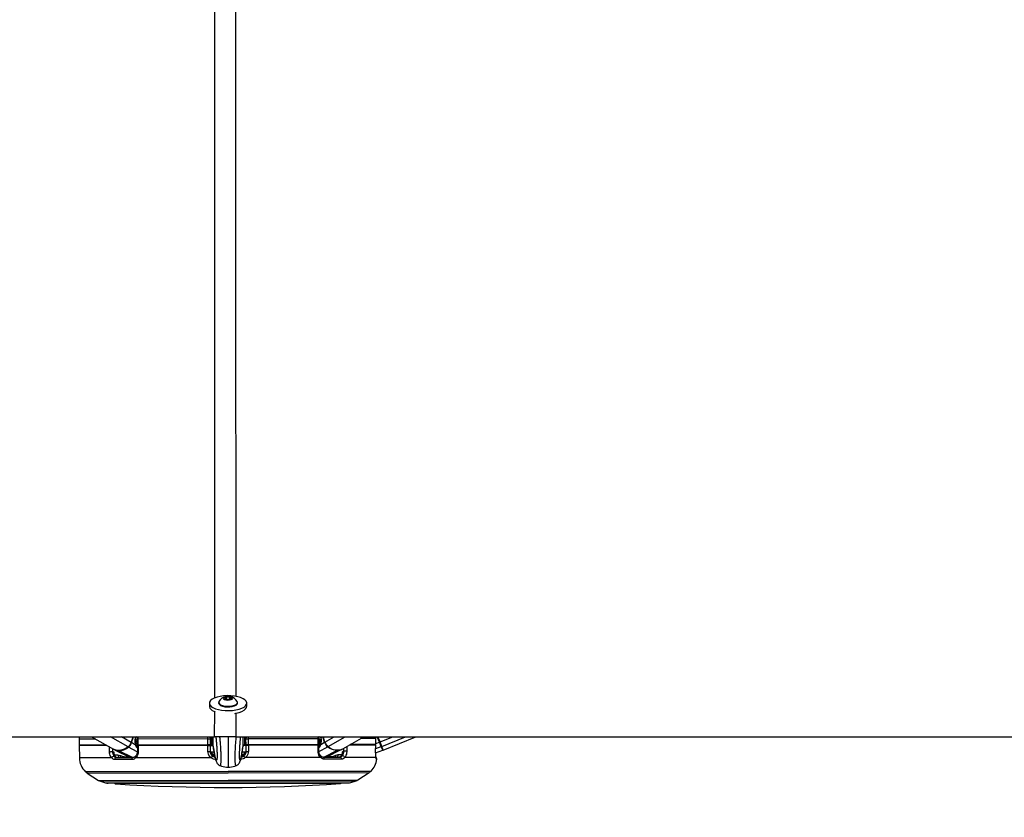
# Model space of a CAD drawing. Header units: millimetres. Extents: x 20 to 26059, y 28 to 17777.
# Tile 43 of 90: x 12293 to 13284, y 6688 to 7491. Entities that reach past the tile are written whole.
import ezdxf

# ---------------------------------------------------------------- set-up
doc = ezdxf.new("R2010")
doc.units = ezdxf.units.MM
doc.header["$LTSCALE"] = 2
doc.layers.add('COMPONENT_GEOMETRY', color=7, linetype='Continuous')
doc.styles.add('SLDTEXTSTYLE0', font='TXT', dxfattribs={"width": 0.75})
doc.dimstyles.new('SLDDIMSTYLE0', dxfattribs={"dimtxt": 150, "dimasz": 6.604, "dimexe": 0, "dimexo": 0.0625, "dimgap": 37.5, "dimtad": 0, "dimtih": 1, "dimtoh": 1, "dimdec": 0, "dimrnd": 1e-09, "dimzin": 12, "dimdsep": 46, "dimtxsty": 'SLDTEXTSTYLE0', "dimsah": 1, "dimcen": 0.09, "dimadec": 0, "dimazin": 3, "dimtfac": 1, "dimtdec": 0, "dimtofl": 0, "dimtmove": 0, "dimatfit": 3, "dimfxl": 1, "dimfrac": 2, "dimtolj": 1, "dimtzin": 12, "dimarcsym": 0})

# ---------------------------------------------------------------- blocks, each defined once
blk = doc.blocks.new('_D_3')
at = {"layer": 'COMPONENT_GEOMETRY', "color": 7}
for p, q in [((14292.54, 6769.07), (14292.54, 4771.58)), ((13992.43, 4741.11), (13946.73, 4741.11)), ((13946.73, 4741.11), (13946.73, 4502.98)), ((14592.64, 4741.11), (14638.35, 4741.11)), ((14638.35, 4741.11), (14638.35, 4502.98)), ((13946.73, 4502.98), (13992.43, 4502.98)), ((14638.35, 4502.98), (14592.64, 4502.98)), ((14292.54, 2281.06), (14292.54, 4278.55)), ((9299, 2281.06), (14298.89, 2281.06))]:
    blk.add_line(p, q, dxfattribs=at)
for points in [[(14292.54, 6769.07), (14291.52, 6762.46), (14293.55, 6762.46)], [(14292.54, 2281.06), (14293.55, 2287.67), (14291.52, 2287.67)]]:
    blk.add_solid(points, dxfattribs=at)
at = {"layer": 'COMPONENT_GEOMETRY', "color": 7, "char_height": 150, "attachment_point": 1, "style": 'SLDTEXTSTYLE0'}
for s, insert in [('7\'4.35"', (13992.43, 4696.34)), ('2244mm', (13883.37, 4471.91))]:
    blk.add_mtext(s, dxfattribs=dict(at, insert=insert))

msp = doc.modelspace()

# ---------------------------------------------------------------- linework, layer by layer
at = {"color": 7, "linetype": 'Continuous', "lineweight": 25}
for p, q in [((12483.91, 6802.8), (12483.91, 6799.6)), ((12493.2, 6803.52), (12493.21, 6802.82)), ((12499.24, 6807.98), (12501.21, 6809.13)), ((12500.73, 6806.72), (12499.24, 6807.98)), ((12504.18, 6806.62), (12500.73, 6806.72)), ((12501.21, 6809.13), (12504.66, 6809.03)), ((12501.22, 6806.71), (12501.21, 6809.13)), ((12506.15, 6807.77), (12504.18, 6806.62)), ((12504.66, 6809.03), (12506.15, 6807.77)), ((12504.67, 6806.9), (12504.66, 6809.03)), ((12512.21, 6802.86), (12512.2, 6803.55)), ((12521.51, 6799.67), (12521.51, 6802.88)), ((10035.96, 6769.07), (12489.23, 6769.07)), ((12352.78, 6766.58), (12352.79, 6760.58)), ((12379.95, 6760.64), (12352.79, 6760.58)), ((12357.79, 6760.59), (12357.8, 6760.09)), ((12365.27, 6769.07), (12387.26, 6756.44)), ((12406.91, 6769.07), (12405.27, 6763.34)), ((12409.61, 6760.7), (12405.66, 6763.1)), ((12409.3, 6763.61), (12411.23, 6764.77)), ((12409.54, 6767.26), (12410.05, 6769.07)), ((12411.23, 6766.7), (12411.24, 6760.7)), ((12411.23, 6766.7), (12411.23, 6766.7)), ((12412.03, 6760.7), (12411.24, 6760.7)), ((12482.51, 6766.84), (12412.02, 6766.7)), ((12412.02, 6766.7), (12412.03, 6760.7)), ((12482.52, 6760.84), (12412.03, 6760.7)), ((12417.82, 6760.71), (12417.83, 6760.21)), ((12479.79, 6760.83), (12479.79, 6760.33)), ((12482.51, 6766.84), (12484.78, 6766.84)), ((12482.52, 6760.84), (12482.51, 6766.84)), ((12484.79, 6760.84), (12482.52, 6760.84)), ((12484.43, 6768.25), (12484.44, 6767.76)), ((12484.57, 6760.84), (12484.58, 6760.34)), ((12484.77, 6769.07), (12484.78, 6766.84)), ((12484.78, 6766.84), (12484.79, 6760.84)), ((12484.78, 6765.84), (12485.78, 6765.84)), ((12486.2, 6760.84), (12484.79, 6760.84)), ((12485.79, 6761.41), (12485.77, 6769.06)), ((12486.36, 6760.81), (12487.79, 6760.74)), ((12487.79, 6759.49), (12487.77, 6769.07)), ((12510.47, 6769.07), (14965.6, 6769.07)), ((12517.73, 6760.41), (12521, 6760.41)), ((12517.79, 6759.55), (12517.77, 6769.07)), ((12517.79, 6760.8), (12519.22, 6760.88)), ((12520.79, 6760.91), (12519.38, 6760.91)), ((12519.79, 6761.48), (12519.77, 6769.06)), ((12519.78, 6765.91), (12520.78, 6765.91)), ((12520.78, 6766.91), (12523.05, 6766.92)), ((12520.79, 6760.91), (12520.78, 6766.91)), ((12523.06, 6760.92), (12520.79, 6760.91)), ((12520.9, 6754.31), (12521, 6760.41)), ((12521, 6760.41), (12521.01, 6760.91)), ((12521.11, 6767.83), (12521.12, 6768.32)), ((12593.54, 6767.05), (12523.05, 6766.92)), ((12523.05, 6766.92), (12523.06, 6760.92)), ((12593.55, 6761.05), (12523.06, 6760.92)), ((12593.38, 6760.55), (12523.27, 6760.42)), ((12525.79, 6760.92), (12525.79, 6760.42)), ((12587.76, 6761.04), (12587.75, 6760.54)), ((12593.55, 6761.05), (12593.54, 6767.05)), ((12594.34, 6761.06), (12593.55, 6761.05)), ((12594.19, 6754.42), (12594.17, 6760.56)), ((12594.3, 6767.06), (12594.19, 6769.01)), ((12594.34, 6761.06), (12594.33, 6767.06)), ((12594.33, 6765.13), (12596.25, 6763.99)), ((12595.6, 6769.07), (12596.01, 6767.63)), ((12595.97, 6761.06), (12599.91, 6763.48)), ((12600.3, 6763.72), (12598.74, 6769.07)), ((12618.34, 6756.89), (12639.34, 6769.07)), ((12651.38, 6760.67), (12624.76, 6760.62)), ((12651.41, 6761.17), (12625.63, 6761.12)), ((12645.95, 6761.16), (12645.94, 6760.66)), ((12651.4, 6767.17), (12651.07, 6769.07)), ((12651.32, 6754.5), (12651.4, 6760.67)), ((12651.38, 6760.67), (12651.37, 6760.67)), ((12651.41, 6761.17), (12651.4, 6767.17)), ((12651.42, 6767.17), (12651.4, 6767.17)), ((12651.43, 6761.17), (12651.41, 6761.17)), ((12651.43, 6761.17), (12651.42, 6767.17)), ((12655.69, 6763.83), (12653.54, 6769.07)), ((12655.69, 6763.83), (12655.11, 6763.59)), ((12656.96, 6759.06), (12655.11, 6763.59)), ((12657.56, 6759.28), (12655.69, 6763.83)), ((12659.04, 6755.67), (12691.69, 6769.07)), ((12380.81, 6760.14), (12352.79, 6760.08)), ((12352.79, 6760.08), (12353.03, 6747.68)), ((12386.4, 6754.04), (12387.49, 6754.05)), ((12388.26, 6755.92), (12404.19, 6748.18)), ((12391.88, 6750.71), (12394.51, 6750.08)), ((12411.41, 6760.2), (12411.41, 6754.06)), ((12411.41, 6754.06), (12411.41, 6754.06)), ((12482.31, 6760.34), (12412.2, 6760.2)), ((12484.58, 6760.34), (12487.84, 6760.35)), ((12484.58, 6760.34), (12484.7, 6754.24)), ((12487.79, 6759.49), (12487.87, 6758.69)), ((12487.79, 6759.49), (12487.79, 6759.49)), ((12517.79, 6759.54), (12517.72, 6758.74)), ((12517.79, 6759.55), (12517.79, 6759.54)), ((12601.43, 6748.57), (12617.34, 6756.37)), ((12611.1, 6750.5), (12613.73, 6751.14)), ((12618.11, 6754.5), (12619.21, 6754.5)), ((12651.3, 6754.49), (12651.32, 6754.5)), ((12651.32, 6752.96), (12658.44, 6755.46)), ((12658.44, 6755.46), (12656.96, 6759.06)), ((12659.04, 6755.67), (12657.56, 6759.28)), ((12406.01, 6745.97), (12388.67, 6745.94)), ((12390.18, 6748.16), (12407.3, 6748.19)), ((12485.63, 6747.94), (12409.75, 6747.79)), ((12487.87, 6750.29), (12487.94, 6749.7)), ((12517.68, 6749.76), (12517.75, 6750.35)), ((12595.88, 6748.16), (12519.99, 6748.01)), ((12598.33, 6748.56), (12615.45, 6748.6)), ((12616.97, 6746.38), (12599.62, 6746.35)), ((12651.61, 6748.27), (12620.17, 6748.21)), ((12645.95, 6734.06), (12359.73, 6733.5)), ((12361, 6732.32), (12372.32, 6725.11)), ((12494.63, 6740.02), (12494.67, 6740.02)), ((12511.03, 6740.05), (12510.99, 6740.05)), ((12633.39, 6725.62), (12644.69, 6732.88)), ((12374.16, 6724.25), (12379.49, 6722.53)), ((12381.96, 6722.14), (12623.76, 6722.61)), ((12626.23, 6723.01), (12631.56, 6724.75))]:
    msp.add_line(p, q, dxfattribs=at)
at = {"color": 8, "linetype": 'Continuous', "lineweight": 25}
for p, q in [((12489.23, 6769.07), (12489.24, 6794.51)), ((12510.47, 6792.9), (12510.47, 6769.07)), ((12369.54, 6766.62), (12352.78, 6766.58)), ((12402.14, 6758.78), (12384.23, 6769.07)), ((12405.27, 6763.34), (12395.3, 6769.07)), ((12405.66, 6763.1), (12407.37, 6769.07)), ((12409.58, 6769.07), (12409.18, 6767.68)), ((12411.23, 6766.1), (12409.24, 6764.92)), ((12409.25, 6765.12), (12411.23, 6766.3)), ((12410.9, 6768.77), (12409.78, 6768.11)), ((12409.98, 6768.81), (12410.9, 6768.77)), ((12411.24, 6761.18), (12410.85, 6759.84)), ((12411.23, 6766.7), (12412.02, 6766.7)), ((12412.39, 6760.2), (12412.53, 6760.7)), ((12414.66, 6760.7), (12414.51, 6760.2)), ((12417.09, 6760.21), (12417.15, 6760.41)), ((12482.51, 6766.84), (12482.51, 6769.07)), ((12486.34, 6769.02), (12486.36, 6760.81)), ((12519.2, 6769.02), (12519.22, 6760.88)), ((12588.31, 6760.68), (12588.34, 6760.54)), ((12588.48, 6760.54), (12588.43, 6760.75)), ((12590.92, 6761.05), (12591.06, 6760.55)), ((12593.19, 6760.55), (12593.05, 6761.05)), ((12593.54, 6767.05), (12593.29, 6769.07)), ((12593.54, 6767.05), (12594.33, 6767.06)), ((12596.31, 6765.49), (12594.33, 6766.66)), ((12594.33, 6766.46), (12596.33, 6765.28)), ((12594.34, 6761.54), (12594.72, 6760.23)), ((12594.76, 6769.07), (12595.77, 6768.47)), ((12596.07, 6769.07), (12596.37, 6768.04)), ((12599.91, 6763.48), (12598.28, 6769.07)), ((12600.3, 6763.72), (12609.51, 6769.07)), ((12603.44, 6759.17), (12620.51, 6769.07)), ((12651.4, 6767.17), (12636.01, 6767.14)), ((12651.43, 6762.08), (12655.11, 6763.59)), ((12655.11, 6763.59), (12652.86, 6769.07)), ((12655.69, 6763.83), (12668.44, 6769.07)), ((12657.56, 6759.28), (12681.41, 6769.07)), ((12386.32, 6756.97), (12386.4, 6754.04)), ((12388.26, 6750.7), (12391.88, 6750.71)), ((12406.51, 6748.19), (12392.74, 6754.94)), ((12411.36, 6753.97), (12402.55, 6758.56)), ((12411.43, 6759.36), (12411.3, 6759.46)), ((12417.27, 6760.34), (12417.23, 6760.21)), ((12485.91, 6753.79), (12488.55, 6753.8)), ((12517.01, 6753.85), (12519.69, 6753.86)), ((12594.22, 6754.32), (12603.03, 6758.96)), ((12599.11, 6748.57), (12612.86, 6755.37)), ((12613.73, 6751.14), (12617.35, 6751.15)), ((12619.21, 6754.5), (12619.27, 6757.43)), ((12651.35, 6757.04), (12656.96, 6759.06)), ((12385.45, 6747.75), (12353.03, 6747.68)), ((12489.33, 6749.7), (12487.94, 6749.7)), ((12517.68, 6749.76), (12516.29, 6749.75)), ((12652.49, 6746.45), (12651.98, 6746.45)), ((12646.65, 6734.35), (12359.03, 6733.78)), ((12361, 6732.32), (12644.69, 6732.88)), ((12372.32, 6725.11), (12633.39, 6725.62)), ((12374.16, 6724.25), (12631.56, 6724.75)), ((12379.49, 6722.53), (12626.23, 6723.01)), ((12615.88, 6721.97), (12389.85, 6721.53))]:
    msp.add_line(p, q, dxfattribs=at)
at = {"color": 7, "linetype": 'Continuous', "lineweight": 25, "flags": 128}
for points in [[(12484.44, 6801.01), (12485.66, 6799.62), (12487.54, 6798.34), (12490, 6797.24), (12492.94, 6796.35), (12496.27, 6795.71), (12499.84, 6795.35), (12503.52, 6795.28), (12507.16, 6795.49), (12510.64, 6795.99), (12513.81, 6796.75), (12516.56, 6797.74), (12518.77, 6798.93), (12520.37, 6800.28), (12521.29, 6801.71), (12521.49, 6803.2), (12520.97, 6804.67), (12519.75, 6806.07), (12517.87, 6807.34), (12515.41, 6808.44), (12512.47, 6809.33), (12509.14, 6809.97), (12505.57, 6810.33), (12501.89, 6810.41), (12498.25, 6810.19), (12494.77, 6809.69), (12491.6, 6808.93), (12488.85, 6807.94), (12486.64, 6806.75), (12485.04, 6805.4), (12484.13, 6803.97), (12483.92, 6802.48), (12484.44, 6801.01)], [(12493.21, 6802.82), (12493.28, 6802.35), (12493.95, 6801.35), (12495.26, 6800.45), (12497.13, 6799.73), (12499.41, 6799.25), (12501.94, 6799.02)], [(12493.44, 6804.36), (12493.31, 6804.09), (12493.28, 6803.05), (12493.94, 6802.04), (12495.26, 6801.15), (12497.13, 6800.43), (12499.41, 6799.94), (12501.94, 6799.72)], [(12502.31, 6805.97), (12504.15, 6806.06), (12505.77, 6806.42), (12506.92, 6807.01), (12507.43, 6807.73), (12507.22, 6808.47), (12506.31, 6809.12), (12504.86, 6809.58), (12503.08, 6809.78), (12501.24, 6809.69), (12499.62, 6809.33), (12498.47, 6808.74), (12497.96, 6808.02), (12498.17, 6807.28), (12499.08, 6806.63), (12500.53, 6806.17), (12502.31, 6805.97)], [(12501.94, 6799.72), (12504.52, 6799.78), (12506.97, 6800.12), (12509.1, 6800.72), (12510.76, 6801.52), (12511.82, 6802.47), (12512.2, 6803.5), (12511.97, 6804.4)], [(12501.94, 6799.02), (12504.52, 6799.09), (12506.97, 6799.43), (12509.1, 6800.02), (12510.76, 6800.82), (12511.82, 6801.78), (12512.2, 6802.81), (12512.21, 6802.86)], [(12483.91, 6799.6), (12483.93, 6799.28), (12484.45, 6797.81)], [(12509.49, 6792.58), (12510.65, 6792.78), (12513.82, 6793.55), (12516.57, 6794.54), (12518.78, 6795.73), (12520.37, 6797.07), (12521.29, 6798.51), (12521.51, 6799.67)], [(12352.97, 6769.12), (12352.91, 6768.71), (12352.78, 6766.58)], [(12523.27, 6760.42), (12523.21, 6756.42), (12523.18, 6754.24)], [(12593.4, 6754.38), (12593.39, 6758.38), (12593.38, 6760.55)], [(12651.3, 6754.49), (12651.35, 6758.49), (12651.38, 6760.67)], [(12383.39, 6753.97), (12383.68, 6753.98), (12384.03, 6753.98), (12384.43, 6753.99), (12384.84, 6754.01), (12385.27, 6754.02), (12385.68, 6754.03), (12386.06, 6754.04), (12386.4, 6754.04)], [(12402.14, 6758.78), (12399.68, 6757.22), (12397.19, 6756.08), (12394.72, 6755.38), (12392.32, 6755.15), (12390.06, 6755.37), (12387.98, 6756.06), (12387.26, 6756.44)], [(12412.2, 6760.2), (12412.2, 6756.2), (12412.2, 6754.02)], [(12482.43, 6754.16), (12482.35, 6758.16), (12482.31, 6760.34)], [(12622.21, 6754.44), (12621.92, 6754.44), (12621.57, 6754.45), (12621.18, 6754.46), (12620.76, 6754.47), (12620.33, 6754.48), (12619.92, 6754.49), (12619.54, 6754.49), (12619.21, 6754.5)], [(12406.01, 6745.97), (12406.01, 6746.39), (12406.07, 6746.8), (12406.18, 6747.18), (12406.33, 6747.52), (12406.54, 6747.8), (12406.77, 6748.01), (12407.03, 6748.14), (12407.3, 6748.19)], [(12599.62, 6746.35), (12599.62, 6746.77), (12599.56, 6747.18), (12599.45, 6747.56), (12599.29, 6747.9), (12599.09, 6748.18), (12598.86, 6748.39), (12598.6, 6748.52), (12598.33, 6748.56)]]:
    msp.add_lwpolyline(points, dxfattribs=at)
at = {"color": 8, "linetype": 'Continuous', "lineweight": 25, "flags": 128}
for points in [[(12409.18, 6767.68), (12409.34, 6767.57), (12409.46, 6767.46), (12409.52, 6767.37), (12409.54, 6767.28), (12409.53, 6767.26)], [(12409.61, 6760.7), (12409.75, 6760.87), (12409.85, 6761.03), (12409.9, 6761.19), (12409.9, 6761.32), (12409.88, 6761.38)], [(12417.15, 6760.41), (12417.22, 6760.59), (12417.27, 6760.71)], [(12588.43, 6760.75), (12588.36, 6760.92), (12588.3, 6761.04)], [(12595.97, 6761.06), (12595.82, 6761.23), (12595.72, 6761.4), (12595.67, 6761.55), (12595.67, 6761.69), (12595.69, 6761.75)], [(12596.37, 6768.04), (12596.21, 6767.93), (12596.09, 6767.83), (12596.03, 6767.73), (12596.01, 6767.65), (12596.01, 6767.63)], [(12383.39, 6753.97), (12383.29, 6757.97), (12383.27, 6758.73)], [(12594.13, 6759.71), (12594.15, 6759.72), (12594.27, 6759.81)], [(12622.31, 6759.2), (12622.26, 6756.61), (12622.21, 6754.44)], [(12409.75, 6747.79), (12409.57, 6748.12), (12409.46, 6748.44), (12409.42, 6748.73), (12409.44, 6748.98), (12409.52, 6749.18), (12409.61, 6749.28)], [(12486.8, 6749.82), (12487.33, 6749.71), (12487.94, 6749.7)], [(12518.52, 6749.81), (12518.28, 6749.77), (12517.68, 6749.76)], [(12595.88, 6748.16), (12596.05, 6748.49), (12596.16, 6748.8), (12596.21, 6749.09), (12596.18, 6749.34), (12596.1, 6749.55), (12596.03, 6749.63)]]:
    msp.add_lwpolyline(points, dxfattribs=at)
at = {"color": 7, "linetype": 'Continuous', "lineweight": 25}
for centre, radius, start, end in [((12502.71, 6799.17), 10.63, 102.30886, 150.75483), ((12502.71, 6799.17), 10.63, 29.46988, 77.91585), ((12492.9, 6804.29), 10.65, 217.4979, 253.63346), ((12396.89, 6765.73), 8.71, 307.09812, 344.11326), ((12397.32, 6765.48), 8.67, 307.09812, 344.11326), ((12420.94, 6766.86), 7.47, 239.58617, 240.65072), ((12486.39, 6761.41), 0.6, 180.11235, 267.11235), ((12519.19, 6761.48), 0.6, 273.11235, 0.11235), ((12584.62, 6767.18), 7.47, 299.57399, 300.63854), ((12608.23, 6765.89), 8.67, 196.11145, 233.12659), ((12608.67, 6766.14), 8.71, 196.11145, 233.12659), ((12392.6, 6765), 10.06, 244.41207, 270.7902), ((12391.97, 6772.11), 17.19, 272.58059, 307.98881), ((12482.29, 6793.07), 38.91, 270.19935, 273.54596), ((12488.76, 6753.7), 2.86, 178.20162, 267.02705), ((12516.84, 6753.76), 2.86, 273.19766, 2.02309), ((12523.16, 6793.16), 38.91, 266.67875, 270.02536), ((12613.56, 6772.55), 17.19, 232.2359, 267.64412), ((12612.69, 6769.8), 14.09, 228.95338, 293.62542), ((12612.94, 6765.49), 10.12, 269.51079, 295.73636), ((12656.82, 6759.6), 0.561, 284.68, 15.77091), ((12658.25, 6756.03), 0.6, 289.31509, 22.31509), ((12373.03, 6748.07), 20, 181.11235, 225.60069), ((12387.99, 6746.58), 2.8, 92.50858, 155.43885), ((12390.5, 6746.31), 1.87, 99.79491, 191.67613), ((12491.54, 6744.17), 7.01, 129.65386, 147.48472), ((12514.1, 6744.22), 7.01, 32.73999, 50.57085), ((12615.13, 6746.75), 1.87, 348.54858, 80.4298), ((12617.64, 6747.03), 2.8, 24.78586, 87.71613), ((12632.6, 6748.58), 20, 314.62401, 353.89615), ((12650.5, 6746.67), 2, 353.89615, 54.30668), ((12359.73, 6734.5), 1, 225.60069, 270.11235), ((12361.54, 6733.16), 1, 160.4726, 237.51628), ((12644.15, 6733.72), 1, 302.70843, 19.75211), ((12645.95, 6735.06), 1, 270.11235, 314.62401), ((12376.62, 6731.86), 8, 237.51628, 252.11235), ((12381.95, 6730.14), 8, 252.11235, 270.11235), ((12389.98, 6723.53), 2, 223.36539, 266.28613), ((12499.55, 8411.54), 1693.56, 266.28613, 273.93858), ((12615.74, 6723.97), 2, 273.93858, 316.85932), ((12623.75, 6730.61), 8, 270.11235, 288.11235), ((12629.07, 6732.35), 8, 288.11235, 302.70843)]:
    msp.add_arc(centre, radius, start, end, dxfattribs=at)
at = {"color": 8, "linetype": 'Continuous', "lineweight": 25}
for centre, radius, start, end in [((12404.8, 6761.58), 1.75, 60.44772, 75.02887), ((12419.52, 6769.41), 11.3, 209.48344, 223.71873), ((12420.87, 6770.16), 11.48, 209.31214, 212.89491), ((12410.45, 6769.44), 0.802, 303.68389, 331.54113), ((12418.71, 6759.94), 1.49, 148.7985, 164.12056), ((12586.87, 6760.27), 1.49, 16.10415, 31.42621), ((12586.02, 6769.73), 11.3, 316.50598, 330.74127), ((12584.67, 6770.49), 11.48, 327.3298, 330.91257), ((12600.78, 6761.97), 1.75, 105.19585, 119.77699), ((12643.17, 6765.37), 5.47, 301.1597, 309.72173), ((12395.17, 6750.59), 3.29, 177.92153, 227.58808), ((12392.96, 6755.35), 0.472, 205.9905, 241.90685), ((12403.07, 6759.46), 1.03, 216.31857, 239.89059), ((12412.01, 6758.51), 4.49, 262.28781, 272.42046), ((12487.7, 6753.42), 3.13, 232.98697, 273.08167), ((12517.9, 6753.48), 3.13, 267.13547, 307.94843), ((12593.58, 6758.75), 4.37, 267.6969, 278.09435), ((12602.51, 6759.85), 1.03, 300.33412, 323.90614), ((12608.25, 6749.7), 2.96, 337.94534, 15.68945), ((12610.45, 6751.01), 3.29, 312.63662, 2.30318), ((12612.63, 6755.79), 0.472, 298.31786, 334.23421), ((12397.37, 6749.29), 2.96, 164.53526, 202.27937), ((12649.99, 6746.67), 2.01, 353.91304, 25.75102)]:
    msp.add_arc(centre, radius, start, end, dxfattribs=at)
at = {"color": 7, "linetype": 'Continuous', "lineweight": 25}
for centre, major_axis, start_param, end_param in [((12413.75, 6764.89), (0.17, 7.38), 1.200482, 2.191148), ((12591.81, 6765.24), (-0.2, 7.38), 4.092037, 5.082703)]:
    msp.add_ellipse(centre, major_axis=major_axis, ratio=0.672558, start_param=start_param, end_param=end_param, dxfattribs=at)
at = {"color": 8, "linetype": 'Continuous', "lineweight": 25}
for points, knots in [([(12489.25, 6807.93), (12489.29, 6976.95), (12489.35, 7237.55), (12489.62, 7589.76), (12489.86, 7813.92), (12490.35, 7946.57), (12490.51, 7987.57)], [0, 0, 0, 0, 0.429949, 0.662883, 0.895816, 1, 1, 1, 1]), ([(12509.2, 7987.57), (12509.39, 7933.37), (12509.94, 7775.03), (12510.24, 7408.67), (12510.4, 7070.23), (12510.45, 6835.87), (12510.46, 6809.6)], [0, 0, 0, 0, 0.137943, 0.402989, 0.933082, 1, 1, 1, 1]), ([(13042.05, 7987.57), (13128.31, 7933.37), (13380.29, 7775.03), (13963.12, 7408.67), (14499.64, 7071.42), (14870.59, 6838.23), (14910.5, 6813.14)], [0, 0, 0, 0, 0.13836, 0.404205, 0.935898, 1, 1, 1, 1]), ([(12410.9, 6768.77), (12411.05, 6768.77), (12411.21, 6768.76), (12411.35, 6768.65), (12411.35, 6768.65)], [0, 0, 0, 0, 0.978379, 1, 1, 1, 1]), ([(12412.27, 6769.07), (12412.17, 6768.57), (12412.01, 6767.79), (12412.01, 6766.98), (12412.02, 6766.7)], [0, 0, 0, 0, 0.646108, 1, 1, 1, 1]), ([(12416.62, 6760.71), (12416.72, 6760.65), (12416.92, 6760.55), (12417.08, 6760.46), (12417.15, 6760.41)], [0, 0, 0, 0, 0.5195597, 1, 1, 1, 1]), ([(12494.67, 6740.02), (12494.76, 6739.99), (12494.96, 6739.93), (12495.19, 6740.28), (12495.38, 6740.86), (12495.49, 6741.47), (12495.6, 6742.37), (12495.66, 6743.5), (12495.7, 6744.72), (12495.72, 6745.81), (12495.72, 6747.06), (12495.71, 6748.45), (12495.7, 6750.03), (12495.67, 6751.69), (12495.62, 6753.65), (12495.54, 6755.86), (12495.36, 6759.33), (12495.04, 6763.54), (12494.72, 6767.14), (12494.52, 6768.89), (12494.49, 6769.22)], [0, 0, 0, 0, 0.077581, 0.180909, 0.225333, 0.270009, 0.323432, 0.37806, 0.409281, 0.441156, 0.468508, 0.50074, 0.534096, 0.56829, 0.603321, 0.655973, 0.709797, 0.837577, 0.96894, 1, 1, 1, 1]), ([(12502.77, 6769.07), (12502.77, 6768.64), (12502.77, 6767.49), (12502.78, 6765.52), (12502.78, 6762.74), (12502.79, 6760.19), (12502.79, 6757.72), (12502.8, 6755.87), (12502.8, 6754.07), (12502.8, 6752.24), (12502.81, 6750.74), (12502.81, 6749.08), (12502.81, 6747.63), (12502.82, 6746.13), (12502.82, 6744.76), (12502.82, 6743.67), (12502.82, 6742.54), (12502.83, 6741.68), (12502.83, 6740.83), (12502.83, 6740.17), (12502.83, 6739.57), (12502.83, 6739.11), (12502.83, 6738.75), (12502.83, 6738.5), (12502.83, 6738.4), (12502.83, 6738.42), (12502.83, 6738.43)], [0, 0, 0, 0, 0.034933, 0.093269, 0.151794, 0.241031, 0.271016, 0.314909, 0.359338, 0.381273, 0.425895, 0.448719, 0.481474, 0.515185, 0.54794, 0.581519, 0.605627, 0.654695, 0.679623, 0.722394, 0.765505, 0.809379, 0.853419, 0.912275, 0.971325, 1, 1, 1, 1]), ([(12510.99, 6740.05), (12510.9, 6740.02), (12510.7, 6739.96), (12510.46, 6740.31), (12510.28, 6740.89), (12510.16, 6741.5), (12510.05, 6742.4), (12509.98, 6743.53), (12509.94, 6744.75), (12509.92, 6745.84), (12509.91, 6747.08), (12509.91, 6748.47), (12509.91, 6750.06), (12509.94, 6751.72), (12509.98, 6753.68), (12510.06, 6755.88), (12510.22, 6759.36), (12510.53, 6763.57), (12510.83, 6767.18), (12511.02, 6768.92), (12511.06, 6769.26)], [0, 0, 0, 0, 0.077478, 0.180817, 0.225247, 0.269927, 0.323356, 0.37799, 0.409215, 0.441094, 0.468449, 0.500684, 0.534044, 0.568241, 0.603276, 0.655934, 0.709764, 0.837559, 0.968937, 1, 1, 1, 1]), ([(12523.04, 6769.07), (12523.04, 6768.64), (12523.04, 6767.93), (12523.05, 6767.2), (12523.05, 6766.92)], [0, 0, 0, 0, 0.610027, 1, 1, 1, 1]), ([(12588.96, 6761.05), (12588.85, 6760.99), (12588.66, 6760.89), (12588.5, 6760.79), (12588.43, 6760.75)], [0, 0, 0, 0, 0.51956, 1, 1, 1, 1]), ([(12594.39, 6769.07), (12594.33, 6769.06), (12594.26, 6769.06), (12594.19, 6769.01), (12594.19, 6769.01)], [0, 0, 0, 0, 0.933662, 1, 1, 1, 1]), ([(12646.48, 6760.66), (12646.55, 6760.69), (12646.78, 6760.81), (12646.94, 6761.01), (12647.05, 6761.16)], [0, 0, 0, 0, 0.2943494, 1, 1, 1, 1]), ([(12491.6, 6747.46), (12491.59, 6747.41), (12491.57, 6747.05), (12491.51, 6746.64), (12491.43, 6746.16), (12491.3, 6745.67), (12491.11, 6745.35), (12490.87, 6745.37), (12490.62, 6745.69), (12490.33, 6746.32), (12490, 6747.33), (12489.59, 6748.95), (12489.12, 6751.19), (12488.64, 6753.9), (12488.19, 6756.68), (12487.92, 6758.55), (12487.79, 6759.49)], [0, 0, 0, 0, 0.0050857, 0.0322973, 0.058827, 0.0855259, 0.1531008, 0.2214397, 0.2869926, 0.3527722, 0.4453589, 0.5382348, 0.6687835, 0.7997941, 0.8998192, 1, 1, 1, 1]), ([(12514.02, 6747.61), (12514.03, 6747.52), (12514.06, 6747.12), (12514.12, 6746.68), (12514.2, 6746.21), (12514.34, 6745.72), (12514.53, 6745.4), (12514.77, 6745.41), (12515.02, 6745.74), (12515.3, 6746.37), (12515.62, 6747.38), (12516.03, 6749), (12516.49, 6751.24), (12516.97, 6753.96), (12517.4, 6756.74), (12517.66, 6758.61), (12517.79, 6759.55)], [0, 0, 0, 0, 0.008339, 0.035462, 0.061905, 0.088516, 0.15587, 0.223986, 0.289324, 0.354889, 0.447173, 0.539745, 0.669867, 0.800449, 0.900147, 1, 1, 1, 1]), ([(12603.65, 6749.66), (12604.34, 6749.45), (12606.81, 6748.7), (12609.3, 6749.75), (12611.1, 6750.5)], [0, 0, 0, 0, 0.275775, 1, 1, 1, 1]), ([(12394.51, 6750.08), (12395.58, 6749.62), (12398.07, 6748.56), (12400.64, 6748.96), (12402.11, 6749.19)], [0, 0, 0, 0, 0.4290254, 1, 1, 1, 1])]:
    msp.add_open_spline(points, degree=3, knots=knots, dxfattribs=at)
at = {"color": 7, "linetype": 'Continuous', "lineweight": 25}
for points, knots in [([(14965.6, 6769.07), (14676.18, 6951.04), (14241.11, 7224.59), (13660.55, 7589.76), (13304.28, 7813.92), (13093.86, 7946.57), (13028.83, 7987.57)], [0, 0, 0, 0, 0.448133, 0.673636, 0.899139, 1, 1, 1, 1]), ([(15997.57, 6769.07), (15588.21, 6951.04), (14972.87, 7224.59), (14151.56, 7589.76), (13647.47, 7813.92), (13349.41, 7946.57), (13257.29, 7987.57)], [0, 0, 0, 0, 0.448133, 0.673636, 0.899139, 1, 1, 1, 1]), ([(12409.88, 6761.39), (12409.77, 6761.64), (12409.46, 6762.42), (12409.17, 6763.95), (12409.18, 6765.74), (12409.43, 6766.8), (12409.54, 6767.26)], [0, 0, 0, 0, 0.152854, 0.457309, 0.763686, 1, 1, 1, 1]), ([(12409.61, 6760.7), (12409.85, 6759.95), (12410.28, 6758.62), (12411.11, 6757.9), (12411.48, 6757.59)], [0, 0, 0, 0, 0.566074, 1, 1, 1, 1]), ([(12411.34, 6759.51), (12411.19, 6759.58), (12410.81, 6759.77), (12410.34, 6760.41), (12410.02, 6761.14), (12409.89, 6761.42)], [0, 0, 0, 0, 0.260018, 0.708, 1, 1, 1, 1]), ([(12411.41, 6769.07), (12411.35, 6768.71), (12411.21, 6767.93), (12411.26, 6767.13), (12411.28, 6766.7)], [0, 0, 0, 0, 0.460346, 1, 1, 1, 1]), ([(12510.47, 6769.07), (12510.14, 6769.07), (12508.38, 6769.07), (12505.02, 6769.07), (12500.2, 6769.07), (12495.15, 6769.07), (12491.48, 6769.07), (12489.54, 6769.07), (12489.23, 6769.07)], [0, 0, 0, 0, 0.048742, 0.260976, 0.479356, 0.712229, 0.953919, 1, 1, 1, 1]), ([(12490.46, 6769.07), (12490.52, 6768.4), (12490.66, 6766.88), (12490.85, 6764.62), (12491.03, 6762.34), (12491.18, 6760.26), (12491.33, 6758.05), (12491.45, 6755.96), (12491.55, 6754.02), (12491.61, 6752.59), (12491.65, 6751.44), (12491.67, 6750.69), (12491.68, 6750.04), (12491.68, 6749.55), (12491.68, 6749.06), (12491.66, 6748.6), (12491.64, 6748), (12491.61, 6747.68), (12491.6, 6747.46)], [0, 0, 0, 0, 0.1115353, 0.2554391, 0.3527164, 0.450275, 0.5491652, 0.6488842, 0.7135749, 0.7793371, 0.8095522, 0.8403559, 0.8604412, 0.8812078, 0.8982822, 0.9236041, 0.9495478, 1, 1, 1, 1]), ([(12515.08, 6769.07), (12515.02, 6768.42), (12514.89, 6766.91), (12514.71, 6764.67), (12514.54, 6762.38), (12514.4, 6760.3), (12514.26, 6758.09), (12514.14, 6756), (12514.05, 6754.06), (12514, 6752.64), (12513.96, 6751.48), (12513.95, 6750.73), (12513.94, 6750.08), (12513.94, 6749.59), (12513.95, 6749.1), (12513.96, 6748.64), (12513.98, 6748.09), (12514.01, 6747.79), (12514.02, 6747.61)], [0, 0, 0, 0, 0.110007, 0.255425, 0.353726, 0.452311, 0.552242, 0.653011, 0.718382, 0.784836, 0.81537, 0.846497, 0.866794, 0.887779, 0.905033, 0.930622, 0.956838, 1, 1, 1, 1]), ([(12520.78, 6766.91), (12520.78, 6767.16), (12520.77, 6767.89), (12520.77, 6768.6), (12520.77, 6769.07)], [0, 0, 0, 0, 0.34008, 1, 1, 1, 1]), ([(12521, 6760.41), (12521.02, 6760.41), (12521.06, 6760.41), (12521.41, 6760.41), (12521.92, 6760.41), (12522.57, 6760.42), (12523.03, 6760.42), (12523.27, 6760.42)], [0, 0, 0, 0, 0.197556, 0.39511, 0.592696, 0.790302, 1, 1, 1, 1]), ([(12593.38, 6760.55), (12593.54, 6760.55), (12593.87, 6760.55), (12594.14, 6760.56), (12594.14, 6760.56), (12594.15, 6760.56)], [0, 0, 0, 0, 0.365444, 0.730886, 1, 1, 1, 1]), ([(12595.97, 6761.06), (12595.73, 6760.31), (12595.31, 6758.99), (12594.47, 6758.26), (12594.11, 6757.95)], [0, 0, 0, 0, 0.566074, 1, 1, 1, 1]), ([(12595.69, 6761.76), (12595.66, 6761.69), (12595.45, 6761.18), (12595, 6760.46), (12594.55, 6759.91), (12594.2, 6759.81), (12594.13, 6759.79)], [0, 0, 0, 0, 0.068716, 0.462655, 0.877688, 1, 1, 1, 1]), ([(12596.01, 6767.63), (12596.09, 6767.33), (12596.32, 6766.45), (12596.42, 6764.84), (12596.2, 6763.09), (12595.85, 6762.16), (12595.69, 6761.75)], [0, 0, 0, 0, 0.1537966, 0.4591445, 0.7653534, 1, 1, 1, 1]), ([(12385.45, 6747.75), (12385.15, 6748.16), (12384.42, 6749.15), (12383.62, 6751.3), (12383.47, 6753.08), (12383.39, 6753.97)], [0, 0, 0, 0, 0.2603539, 0.6306901, 1, 1, 1, 1]), ([(12386.4, 6754.04), (12386.45, 6753.38), (12386.57, 6752.04), (12387.14, 6750.43), (12387.66, 6749.68), (12387.87, 6749.38)], [0, 0, 0, 0, 0.370015, 0.740315, 1, 1, 1, 1]), ([(12387.49, 6754.05), (12387.55, 6753.38), (12387.66, 6752.04), (12388.34, 6750.27), (12389.33, 6748.94), (12390.4, 6748.25), (12391.11, 6748.18), (12391.38, 6748.16)], [0, 0, 0, 0, 0.215288, 0.430555, 0.64649, 0.863795, 1, 1, 1, 1]), ([(12411.36, 6754.06), (12411.37, 6753.83), (12411.43, 6752.97), (12411.04, 6751.54), (12410.38, 6750.1), (12409.8, 6749.54), (12409.57, 6749.31)], [0, 0, 0, 0, 0.11736, 0.44954, 0.77994, 1, 1, 1, 1]), ([(12412.2, 6754.02), (12412.18, 6753.49), (12412.11, 6752.06), (12411.38, 6749.86), (12410.39, 6748.43), (12409.79, 6747.84), (12409.75, 6747.79)], [0, 0, 0, 0, 0.220493, 0.593656, 0.970348, 1, 1, 1, 1]), ([(12411.43, 6760.2), (12411.43, 6760.2), (12411.43, 6760.2), (12411.69, 6760.2), (12412.03, 6760.2), (12412.2, 6760.2)], [0, 0, 0, 0, 0.24753, 0.612595, 1, 1, 1, 1]), ([(12482.31, 6760.34), (12482.53, 6760.34), (12482.98, 6760.34), (12483.62, 6760.34), (12484.14, 6760.34), (12484.51, 6760.34), (12484.55, 6760.34), (12484.58, 6760.34)], [0, 0, 0, 0, 0.197556, 0.39511, 0.592696, 0.790302, 1, 1, 1, 1]), ([(12485.63, 6747.94), (12485.16, 6748.35), (12484.01, 6749.34), (12482.75, 6751.49), (12482.53, 6753.27), (12482.43, 6754.16)], [0, 0, 0, 0, 0.260354, 0.63069, 1, 1, 1, 1]), ([(12484.7, 6754.24), (12484.78, 6753.57), (12484.94, 6752.24), (12485.87, 6750.62), (12486.72, 6749.88), (12487.07, 6749.57)], [0, 0, 0, 0, 0.370015, 0.740315, 1, 1, 1, 1]), ([(12484.72, 6753.02), (12484.75, 6753.21), (12484.82, 6753.68), (12485.51, 6753.75), (12485.91, 6753.79)], [0, 0, 0, 0, 0.416459, 1, 1, 1, 1]), ([(12487.84, 6758.69), (12487.92, 6758.12), (12488.23, 6755.97), (12488.76, 6752.7), (12489.46, 6748.94), (12490.06, 6746.33), (12490.64, 6744.51), (12491.14, 6743.33), (12491.73, 6742.31), (12492.57, 6741.31), (12493.53, 6740.47), (12494.36, 6740.14), (12494.67, 6740.02)], [0, 0, 0, 0, 0.071934, 0.273706, 0.465638, 0.670074, 0.77298, 0.856585, 0.908674, 0.943648, 0.978715, 1, 1, 1, 1]), ([(12488.62, 6750.85), (12488.39, 6750.83), (12488.11, 6750.8), (12487.88, 6750.6), (12487.87, 6750.43), (12487.87, 6750.29)], [0, 0, 0, 0, 0.4777955, 0.5837518, 1, 1, 1, 1]), ([(12510.99, 6740.05), (12511.25, 6740.15), (12511.98, 6740.43), (12512.88, 6741.16), (12513.65, 6742), (12514.16, 6742.77), (12514.58, 6743.56), (12515.02, 6744.63), (12515.56, 6746.35), (12516.17, 6749), (12516.85, 6752.8), (12517.38, 6756.12), (12517.67, 6758.23), (12517.74, 6758.74)], [0, 0, 0, 0, 0.0178682, 0.0494099, 0.0812041, 0.116124, 0.1592781, 0.2245544, 0.3305866, 0.5293232, 0.7322204, 0.9345153, 1, 1, 1, 1]), ([(12517.75, 6750.35), (12517.75, 6750.41), (12517.77, 6750.63), (12517.61, 6750.81), (12517.29, 6750.89), (12517.11, 6750.9), (12517, 6750.9)], [0, 0, 0, 0, 0.167609, 0.639669, 0.784651, 1, 1, 1, 1]), ([(12518.55, 6749.63), (12518.59, 6749.67), (12519.16, 6750.11), (12520.1, 6751.19), (12520.79, 6752.84), (12520.87, 6753.91), (12520.9, 6754.31)], [0, 0, 0, 0, 0.029546, 0.405549, 0.779029, 1, 1, 1, 1]), ([(12519.69, 6753.86), (12519.85, 6753.85), (12520.47, 6753.83), (12520.85, 6753.56), (12520.88, 6753.17), (12520.88, 6753.09)], [0, 0, 0, 0, 0.21314, 0.833707, 1, 1, 1, 1]), ([(12523.18, 6754.24), (12523.13, 6753.71), (12523.03, 6752.28), (12522.09, 6750.08), (12520.82, 6748.65), (12520.05, 6748.05), (12519.99, 6748.01)], [0, 0, 0, 0, 0.220493, 0.593656, 0.970348, 1, 1, 1, 1]), ([(12595.88, 6748.16), (12595.51, 6748.57), (12594.61, 6749.56), (12593.63, 6751.71), (12593.48, 6753.49), (12593.4, 6754.38)], [0, 0, 0, 0, 0.260354, 0.63069, 1, 1, 1, 1]), ([(12596.04, 6749.64), (12595.98, 6749.68), (12595.57, 6750.05), (12594.91, 6751.07), (12594.29, 6752.71), (12594.24, 6753.89), (12594.21, 6754.42)], [0, 0, 0, 0, 0.047758, 0.38399, 0.720931, 1, 1, 1, 1]), ([(12614.25, 6748.59), (12614.68, 6748.66), (12615.56, 6748.8), (12616.71, 6749.84), (12617.57, 6751.37), (12618.02, 6753.03), (12618.09, 6754.1), (12618.11, 6754.5)], [0, 0, 0, 0, 0.218197, 0.436397, 0.654383, 0.871258, 1, 1, 1, 1]), ([(12617.75, 6749.83), (12617.77, 6749.86), (12618.12, 6750.31), (12618.69, 6751.38), (12619.12, 6753.03), (12619.18, 6754.1), (12619.21, 6754.5)], [0, 0, 0, 0, 0.029546, 0.405549, 0.779029, 1, 1, 1, 1]), ([(12622.21, 6754.44), (12622.18, 6753.9), (12622.1, 6752.47), (12621.5, 6750.27), (12620.7, 6748.84), (12620.21, 6748.25), (12620.17, 6748.21)], [0, 0, 0, 0, 0.220493, 0.593656, 0.970348, 1, 1, 1, 1]), ([(12651.61, 6748.27), (12651.56, 6748.68), (12651.44, 6749.67), (12651.3, 6751.82), (12651.3, 6753.6), (12651.3, 6754.49)], [0, 0, 0, 0, 0.260354, 0.63069, 1, 1, 1, 1]), ([(12388.67, 6745.94), (12388.11, 6746.01), (12386.93, 6746.17), (12385.96, 6747.21), (12385.45, 6747.75)], [0, 0, 0, 0, 0.475859, 1, 1, 1, 1]), ([(12387.87, 6749.38), (12388.24, 6749.01), (12388.94, 6748.31), (12389.78, 6748.21), (12390.18, 6748.16)], [0, 0, 0, 0, 0.519417, 1, 1, 1, 1]), ([(12409.75, 6747.79), (12409.2, 6747.29), (12408.08, 6746.24), (12406.72, 6746.06), (12406.01, 6745.97)], [0, 0, 0, 0, 0.485349, 1, 1, 1, 1]), ([(12409.58, 6749.31), (12409.47, 6749.19), (12409.04, 6748.69), (12408.14, 6748.24), (12407.38, 6748.22), (12406.95, 6748.21)], [0, 0, 0, 0, 0.122527, 0.506636, 1, 1, 1, 1]), ([(12490.55, 6746.14), (12489.7, 6746.21), (12487.9, 6746.37), (12486.41, 6747.4), (12485.63, 6747.94)], [0, 0, 0, 0, 0.475859, 1, 1, 1, 1]), ([(12487.07, 6749.57), (12487.64, 6749.19), (12488.42, 6748.66), (12489.34, 6748.55), (12489.59, 6748.53)], [0, 0, 0, 0, 0.733073, 1, 1, 1, 1]), ([(12519.99, 6748.01), (12519.28, 6747.5), (12517.81, 6746.46), (12516.01, 6746.28), (12515.08, 6746.18)], [0, 0, 0, 0, 0.485349, 1, 1, 1, 1]), ([(12516.04, 6748.59), (12516.33, 6748.63), (12517.25, 6748.74), (12518.02, 6749.27), (12518.55, 6749.63)], [0, 0, 0, 0, 0.319761, 1, 1, 1, 1]), ([(12599.62, 6746.35), (12598.97, 6746.43), (12597.61, 6746.59), (12596.47, 6747.62), (12595.88, 6748.16)], [0, 0, 0, 0, 0.475859, 1, 1, 1, 1]), ([(12598.29, 6748.63), (12598.12, 6748.62), (12597.59, 6748.58), (12596.85, 6748.9), (12596.27, 6749.46), (12596.04, 6749.68)], [0, 0, 0, 0, 0.225923, 0.70207, 1, 1, 1, 1]), ([(12615.45, 6748.6), (12615.88, 6748.66), (12616.72, 6748.77), (12617.41, 6749.49), (12617.75, 6749.83)], [0, 0, 0, 0, 0.5195201, 1, 1, 1, 1]), ([(12620.17, 6748.21), (12619.71, 6747.7), (12618.75, 6746.66), (12617.57, 6746.48), (12616.97, 6746.38)], [0, 0, 0, 0, 0.485349, 1, 1, 1, 1]), ([(12651.77, 6747.47), (12651.77, 6747.48), (12651.76, 6747.49), (12651.7, 6747.86), (12651.63, 6748.37), (12651.57, 6748.8), (12651.56, 6748.86)], [0, 0, 0, 0, 0.1479979, 0.4511971, 0.9128112, 1, 1, 1, 1]), ([(12651.98, 6746.45), (12651.92, 6746.53), (12651.79, 6746.69), (12651.67, 6747.73), (12651.61, 6748.27)], [0, 0, 0, 0, 0.475859, 1, 1, 1, 1]), ([(12494.7, 6740.16), (12495.17, 6739.91), (12497.65, 6738.59), (12500.52, 6738.49), (12502.83, 6738.41)], [0, 0, 0, 0, 0.1918, 1, 1, 1, 1]), ([(12502.83, 6738.41), (12505.15, 6738.5), (12508.01, 6738.61), (12510.48, 6739.94), (12510.96, 6740.2)], [0, 0, 0, 0, 0.8082, 1, 1, 1, 1])]:
    msp.add_open_spline(points, degree=3, knots=knots, dxfattribs=at)

# ---------------------------------------------------------------- dimensions: what is measured, and where the dimension line sits
at = {"layer": 'COMPONENT_GEOMETRY', "color": 7}
dim = msp.add_linear_dim(base=(14292.54, 2281.06), p1=(15999.75, 6769.07), p2=(9296.46, 2281.06), angle=90, dimstyle='SLDDIMSTYLE0', dxfattribs=at)
dim.commit()
dim.dimension.update_dxf_attribs({"geometry": '_D_3', "text_midpoint": (14292.54, 4525.06), "dimtype": 160})

doc.saveas('drawing.dxf')
